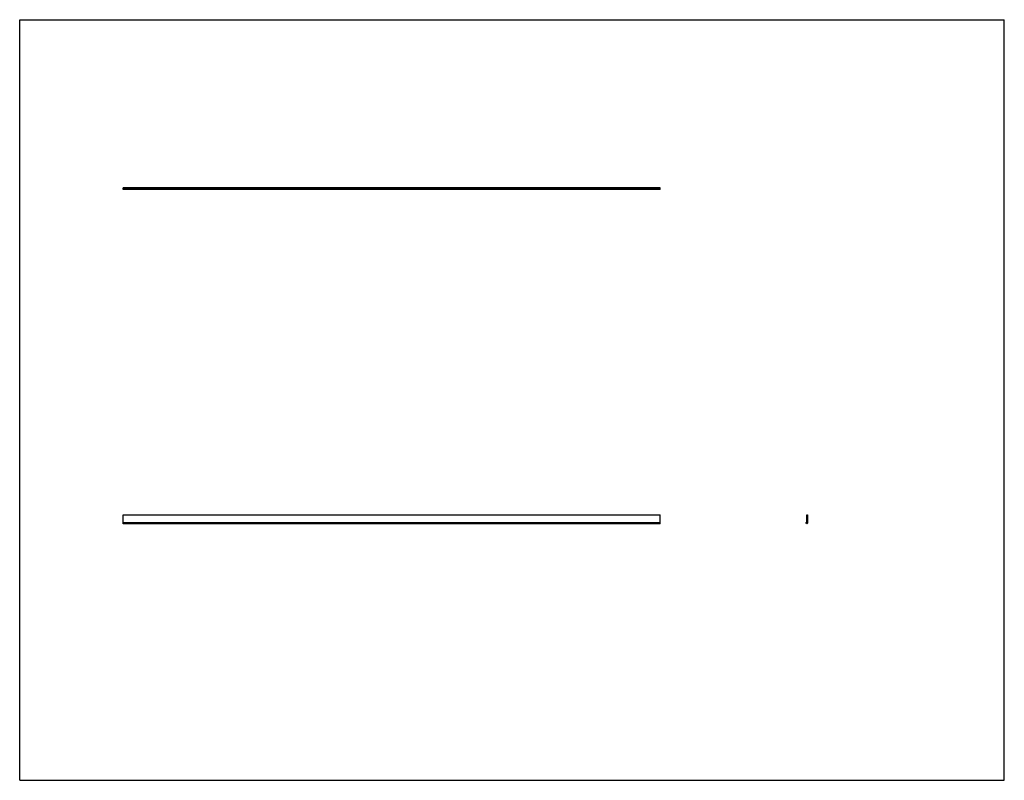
# Model space of a CAD drawing. Header units: inches. Extents: x 0 to 176, y 0 to 136.
import ezdxf

# ---------------------------------------------------------------- set-up
doc = ezdxf.new("R2010")
doc.units = ezdxf.units.IN
doc.header["$LTSCALE"] = 9.68
doc.header["$MEASUREMENT"] = 0
doc.layers.get('0').update_dxf_attribs({"linetype": 'CONTINUOUS'})

msp = doc.modelspace()

# ---------------------------------------------------------------- linework, layer by layer
at = {"color": 7, "linetype": 'CONTINUOUS'}
for p, q in [((0, 0), (0, 136)), ((0, 136), (176, 136)), ((176, 0), (176, 136)), ((18.47, 105.85), (18.47, 105.96)), ((18.47, 105.96), (114.47, 105.96)), ((114.47, 105.95), (18.47, 105.95)), ((114.47, 105.84), (18.47, 105.84)), ((18.47, 105.63), (18.47, 105.83)), ((114.47, 105.83), (18.47, 105.83)), ((114.47, 105.63), (18.47, 105.63)), ((114.47, 105.63), (114.47, 105.96)), ((18.47, 46.08), (18.47, 47.45)), ((18.47, 47.45), (114.47, 47.45)), ((18.47, 45.95), (18.47, 46.07)), ((18.47, 46.07), (114.47, 46.07)), ((114.47, 45.95), (18.47, 45.95)), ((18.47, 45.87), (18.47, 45.94)), ((114.47, 45.87), (18.47, 45.87)), ((114.47, 46.08), (114.47, 47.45)), ((114.47, 45.87), (114.47, 46.07)), ((140.5, 45.97), (140.5, 46.05)), ((140.51, 46.07), (140.68, 46.07)), ((140.69, 45.95), (140.52, 45.95)), ((140.71, 46.08), (140.71, 47.44)), ((140.71, 45.89), (140.71, 45.94)), ((140.72, 47.45), (140.8, 47.45)), ((140.75, 45.87), (140.73, 45.87)), ((140.77, 45.94), (140.77, 45.89)), ((140.81, 45.95), (140.79, 45.95)), ((140.83, 47.44), (140.83, 45.97)), ((0, 0), (176, 0))]:
    msp.add_line(p, q, dxfattribs=at)
for centre, start, end in [((140.51, 46.05), 90, 180), ((140.51, 45.97), 180, 263.5714), ((140.69, 46.08), 270, 360), ((140.69, 45.94), 0, 90), ((140.72, 47.44), 90, 180), ((140.72, 45.89), 180, 263.5714), ((140.75, 45.89), 270, 360), ((140.78, 45.94), 96.4286, 180), ((140.81, 47.44), 0, 83.5714), ((140.81, 45.97), 270, 360)]:
    msp.add_arc(centre, 0.015, start, end, dxfattribs=at)

doc.saveas('drawing.dxf')
